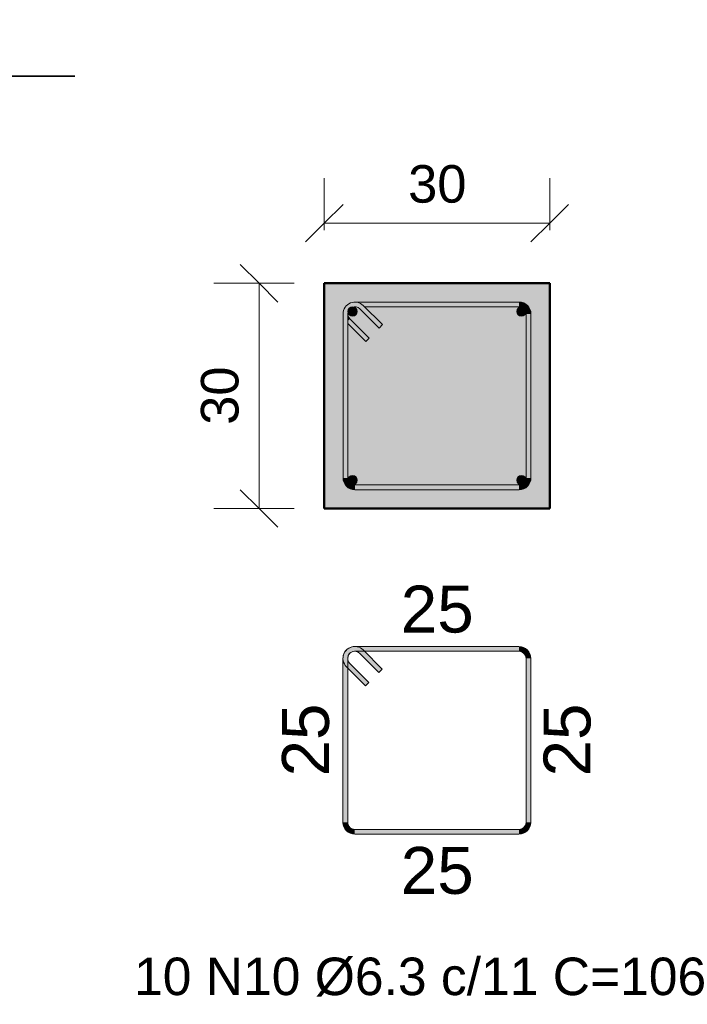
# Model space of a CAD drawing. Header units: centimetres. Extents: x -286 to 6967, y -466 to 803.
# Tile 53 of 73: x 4959 to 5048, y -96 to 35. Entities that reach past the tile are written whole.
import ezdxf

# ---------------------------------------------------------------- set-up
doc = ezdxf.new("R2010")
doc.units = ezdxf.units.CM
for name, color, linetype, lineweight in [('A-ANNO-DIMS', 7, 'Continuous', 9), ('A-ANNO-DIMS-25', 7, 'Continuous', 9), ('A-DETL-MEDM', 7, 'Continuous', 35), ('S-BEAM', 7, 'Continuous', 18), ('S-RBAR', 7, 'Continuous', 18), ('S-RBAR-IDEN', 7, 'Continuous', 9), ('S-RBAR-SYMB', 7, 'Continuous', 9)]:
    doc.layers.add(name, color=color, linetype=linetype, lineweight=lineweight)
doc.styles.add('Arial_3', font='arial.ttf', dxfattribs={"height": 6.25})
doc.styles.add('Arial_4', font='arial.ttf', dxfattribs={"height": 5})
doc.dimstyles.new('0-Dss_Azul-2_0mm__Det__', dxfattribs={"dimscale": 30.48, "dimtxt": 5.101297, "dimasz": 0.164042, "dimexe": 0.19685, "dimexo": 0.131234, "dimgap": 0.04101, "dimtad": 1, "dimrnd": 0.01, "dimdsep": 46, "dimtxsty": 'Arial_4', "dimblk1": 'OBLIQUE', "dimblk2": 'OBLIQUE', "dimsah": 1, "dimcen": 0.09, "dimazin": 0, "dimtfac": 1, "dimtdec": 4, "dimtix": 1, "dimtmove": 0, "dimatfit": 3, "dimfxl": 1, "dimtvp": 1, "dimtolj": 1, "dimtzin": 0, "dimarcsym": 2})

# ---------------------------------------------------------------- blocks, each defined once
blk = doc.blocks.new('Linha de parada - Linha de parada-V8-VB2 - _30x30_')
at = {"layer": 'A-DETL-MEDM'}
for p, q in [((182.7, 27.61), (184.7, 35.11)), ((184.7, 35.11), (188.7, 20.11)), ((156.7, 27.61), (182.7, 27.61)), ((188.7, 20.11), (190.7, 27.61)), ((190.7, 27.61), (213.94, 27.61))]:
    blk.add_line(p, q, dxfattribs=at)
blk = doc.blocks.new('DIMBLOCK36-VB2 - SEÇÃO')
at = {"layer": 'A-ANNO-DIMS-25', "color": 5, "true_color": 0x0000ff}
for p, q in [((4999.66, 8), (4999.66, 14)), ((5029.66, 8), (5029.66, 14)), ((4999.66, 8), (5029.66, 8)), ((4999.66, 8), (4999.66, 7.08)), ((5029.66, 8), (5029.66, 7.08))]:
    blk.add_line(p, q, dxfattribs=at)
at = {"layer": 'A-ANNO-DIMS-25', "color": 5, "lineweight": 35, "true_color": 0x0000ff}
for p, q in [((4999.66, 8), (5002.16, 10.5)), ((5029.66, 8), (5032.16, 10.5)), ((4999.66, 8), (4997.16, 5.5)), ((5029.66, 8), (5027.16, 5.5))]:
    blk.add_line(p, q, dxfattribs=at)
at = {"layer": 'A-ANNO-DIMS-25', "color": 0, "insert": (5010.82, 15.74), "char_height": 5, "width": 9.2294, "attachment_point": 1, "line_spacing_factor": 0.941778, "style": 'Arial_4'}
blk.add_mtext('30', dxfattribs=at)
blk = doc.blocks.new('_Oblique')
at = {"color": 0, "linetype": 'ByBlock', "lineweight": -2}
blk.add_line((-0.5, -0.5), (0.5, 0.5), dxfattribs=at)
blk = doc.blocks.new('DIMBLOCK37-VB2 - SEÇÃO')
at = {"layer": 'A-ANNO-DIMS-25', "color": 5, "lineweight": 35, "true_color": 0x0000ff}
for p, q in [((4990.98, 0), (4988.48, 2.5)), ((4990.98, 0), (4993.48, -2.5)), ((4990.98, -30), (4988.48, -27.5)), ((4990.98, -30), (4993.48, -32.5))]:
    blk.add_line(p, q, dxfattribs=at)
at = {"layer": 'A-ANNO-DIMS-25', "color": 5, "true_color": 0x0000ff}
for p, q in [((4990.98, 0), (4984.98, 0)), ((4990.98, 0), (4990.98, -30)), ((4990.98, 0), (4995.65, 0)), ((4990.98, -30), (4984.98, -30)), ((4990.98, -30), (4995.65, -30))]:
    blk.add_line(p, q, dxfattribs=at)
at = {"layer": 'A-ANNO-DIMS-25', "color": 0, "insert": (4983.24, -18.85), "char_height": 5, "width": 9.2294, "attachment_point": 1, "rotation": 90, "line_spacing_factor": 0.941778, "style": 'Arial_4'}
blk.add_mtext('30', dxfattribs=at)

msp = doc.modelspace()

# ---------------------------------------------------------------- hatches: boundary and pattern name
at = {"layer": 'S-BEAM', "true_color": 0xf0f0f0}
h = msp.add_hatch(color=7, dxfattribs=at)
h.paths.add_polyline_path([(5027.108, -30), (5029.662, -30), (5029.662, 0), (4999.662, 0), (4999.662, -30), (5026.951, -30)])
h.paths.add_polyline_path([(5014.285, -27.5), (5003.737, -27.5), (5003.329, -27.446), (5002.949, -27.289), (5002.623, -27.039), (5002.373, -26.713), (5002.215, -26.333), (5002.162, -25.925), (5002.162, -4.075), (5002.242, -3.603), (5002.397, -3.257), (5002.623, -2.961), (5002.949, -2.711), (5003.329, -2.554), (5003.737, -2.5), (5025.587, -2.5), (5026.059, -2.581), (5026.405, -2.735), (5026.7, -2.961), (5026.951, -3.288), (5027.108, -3.667), (5027.162, -4.075), (5027.162, -25.925), (5027.108, -26.333), (5026.951, -26.713), (5026.7, -27.039), (5026.374, -27.289), (5025.994, -27.446), (5025.587, -27.5)])
h.paths.add_polyline_path([(5014.285, -26.87), (5025.587, -26.87), (5025.831, -26.838), (5026.1, -26.713), (5026.255, -26.593), (5026.432, -26.333), (5026.5, -26.17), (5026.532, -25.925), (5026.532, -4.075), (5026.5, -3.83), (5026.374, -3.562), (5026.255, -3.407), (5025.994, -3.23), (5025.831, -3.162), (5025.587, -3.13), (5005.019, -3.13), (5007.4, -5.511), (5006.955, -5.957), (5004.405, -3.407), (5004.144, -3.23), (5003.981, -3.162), (5003.737, -3.13), (5003.492, -3.162), (5003.224, -3.288), (5003.069, -3.407), (5002.892, -3.667), (5002.824, -3.83), (5002.792, -4.075), (5002.824, -4.32), (5002.949, -4.588), (5003.188, -4.863), (5005.619, -7.293), (5005.173, -7.739), (5002.792, -5.357), (5002.792, -25.925), (5002.824, -26.17), (5002.949, -26.438), (5003.069, -26.593), (5003.329, -26.77), (5003.492, -26.838), (5003.737, -26.87)])
msp.add_hatch(color=7, dxfattribs=at).paths.add_polyline_path([(4999.654, -30), (4999.662, -30), (4999.654, -15.393)])
at = {"layer": 'S-RBAR', "true_color": 0x00ff00}
for points in [[(5002.162, -4.075), (5002.792, -4.075), (5002.824, -3.83), (5002.918, -3.603), (5003.069, -3.407), (5003.264, -3.257), (5003.492, -3.162), (5003.737, -3.13), (5003.981, -3.162), (5004.209, -3.257), (5004.405, -3.407), (5004.85, -2.961), (5004.524, -2.711), (5004.144, -2.554), (5003.737, -2.5), (5003.264, -2.581), (5002.918, -2.735), (5002.623, -2.961), (5002.373, -3.288), (5002.215, -3.667)], [(5025.587, -3.13), (5025.587, -2.5), (5003.737, -2.5), (5004.209, -2.581), (5004.524, -2.711), (5004.85, -2.961), (5005.019, -3.13), (5014.285, -3.13)], [(5026.532, -4.075), (5027.162, -4.075), (5027.081, -3.603), (5026.951, -3.288), (5026.7, -2.961), (5026.374, -2.711), (5025.994, -2.554), (5025.587, -2.5), (5025.587, -3.13), (5025.831, -3.162), (5026.059, -3.257), (5026.255, -3.407), (5026.432, -3.667), (5026.5, -3.83)], [(5006.955, -5.957), (5007.4, -5.511), (5004.85, -2.961), (5004.405, -3.407)], [(5002.792, -25.925), (5002.792, -4.075), (5002.162, -4.075), (5002.162, -25.925)], [(5002.792, -5.02), (5003.069, -4.743), (5002.892, -4.483), (5002.824, -4.32), (5002.792, -4.075), (5002.792, -4.863)], [(5005.173, -7.739), (5005.619, -7.293), (5003.069, -4.743), (5002.792, -5.02), (5002.792, -5.357), (5004.405, -6.971)], [(5027.108, -25.925), (5027.162, -25.925), (5027.162, -4.075), (5026.532, -4.075), (5026.532, -25.925)], [(5003.737, -27.5), (5003.737, -26.87), (5003.492, -26.838), (5003.224, -26.713), (5003.069, -26.593), (5002.918, -26.398), (5002.824, -26.17), (5002.792, -25.925), (5002.162, -25.925), (5002.242, -26.398), (5002.373, -26.713), (5002.623, -27.039), (5002.949, -27.289), (5003.329, -27.446), (5003.492, -27.468)], [(5025.587, -27.5), (5026.059, -27.419), (5026.374, -27.289), (5026.7, -27.039), (5026.951, -26.713), (5027.108, -26.333), (5027.162, -25.925), (5026.532, -25.925), (5026.5, -26.17), (5026.374, -26.438), (5026.255, -26.593), (5025.994, -26.77), (5025.831, -26.838), (5025.587, -26.87), (5025.587, -27.446)], [(5003.737, -27.5), (5025.587, -27.5), (5025.587, -26.87), (5003.737, -26.87)]]:
    msp.add_hatch(color=3, dxfattribs=at).paths.add_polyline_path(points)
at = {"layer": 'S-RBAR', "true_color": 0x400040}
h = msp.add_hatch(color=208, dxfattribs=at)
edge = h.paths.add_edge_path()
edge.add_arc((5003.417, -3.755), 0.625, 0, 360)
for points in [[(5003.104, -4.296), (5003.729, -4.296), (5004.042, -3.755), (5003.729, -3.214), (5003.104, -3.214), (5002.792, -3.755)], [(5025.594, -4.296), (5026.219, -4.296), (5026.532, -3.755), (5026.219, -3.214), (5025.594, -3.214), (5025.282, -3.755)], [(5003.104, -26.786), (5003.729, -26.786), (5004.042, -26.245), (5003.729, -25.704), (5003.104, -25.704), (5002.792, -26.245)], [(5025.594, -26.786), (5026.219, -26.786), (5026.532, -26.245), (5026.219, -25.704), (5025.594, -25.704), (5025.282, -26.245)]]:
    msp.add_hatch(color=208, dxfattribs=at).paths.add_polyline_path(points)
h = msp.add_hatch(color=208, dxfattribs=at)
edge = h.paths.add_edge_path()
edge.add_arc((5025.907, -3.755), 0.625, 0, 360)
h = msp.add_hatch(color=208, dxfattribs=at)
edge = h.paths.add_edge_path()
edge.add_arc((5003.417, -26.245), 0.625, 0, 360)
h = msp.add_hatch(color=208, dxfattribs=at)
edge = h.paths.add_edge_path()
edge.add_arc((5025.907, -26.245), 0.625, 0, 360)
at = {"layer": 'S-RBAR-SYMB', "lineweight": 5, "true_color": 0x7f7f7f}
h = msp.add_hatch(color=8, dxfattribs=at)
edge = h.paths.add_edge_path()
edge.add_line((5004.389, -49.294), (5004.834, -48.849))
edge.add_arc((5003.721, -49.962), 1.575, 45, 180)
edge.add_line((5002.146, -49.962), (5002.776, -49.962))
edge.add_arc((5003.721, -49.962), 0.945, 45, 180, ccw=False)
h = msp.add_hatch(color=8, dxfattribs=at)
edge = h.paths.add_edge_path()
edge.add_line((5003.721, -49.017), (5003.721, -48.387))
edge.add_arc((5003.721, -49.962), 1.575, 90, 225)
edge.add_line((5002.607, -51.076), (5003.053, -50.63))
edge.add_arc((5003.721, -49.962), 0.945, 90, 225, ccw=False)
for points in [[(5025.571, -48.387), (5025.571, -49.017), (5003.721, -49.017), (5003.721, -48.387)], [(5007.384, -51.398), (5006.939, -51.844), (5004.389, -49.294), (5004.834, -48.849)], [(5002.146, -49.962), (5002.776, -49.962), (5002.776, -71.812), (5002.146, -71.812)], [(5002.607, -51.076), (5003.053, -50.63), (5005.602, -53.18), (5005.157, -53.626)], [(5027.146, -71.812), (5026.516, -71.812), (5026.516, -49.962), (5027.146, -49.962)], [(5003.721, -73.387), (5003.721, -72.757), (5025.571, -72.757), (5025.571, -73.387)]]:
    msp.add_hatch(color=8, dxfattribs=at).paths.add_polyline_path(points)
h = msp.add_hatch(color=8, dxfattribs=at)
edge = h.paths.add_edge_path()
edge.add_line((5026.516, -49.962), (5027.146, -49.962))
edge.add_arc((5025.571, -49.962), 1.575, 0, 90)
edge.add_line((5025.571, -48.387), (5025.571, -49.017))
edge.add_arc((5025.571, -49.962), 0.945, 0, 90, ccw=False)
h = msp.add_hatch(color=8, dxfattribs=at)
edge = h.paths.add_edge_path()
edge.add_line((5002.776, -71.812), (5002.146, -71.812))
edge.add_arc((5003.721, -71.812), 1.575, 180, 270)
edge.add_line((5003.721, -73.387), (5003.721, -72.757))
edge.add_arc((5003.721, -71.812), 0.945, 180, 270, ccw=False)
h = msp.add_hatch(color=8, dxfattribs=at)
edge = h.paths.add_edge_path()
edge.add_line((5025.571, -72.757), (5025.571, -73.387))
edge.add_arc((5025.571, -71.812), 1.575, 270, 360)
edge.add_line((5027.146, -71.812), (5026.516, -71.812))
edge.add_arc((5025.571, -71.812), 0.945, 270, 360, ccw=False)

# ---------------------------------------------------------------- linework, layer by layer
at = {"layer": 'S-BEAM'}
for p, q in [((4999.654, 0), (4999.662, 0)), ((4999.654, -30), (4999.662, -30))]:
    msp.add_line(p, q, dxfattribs=at)
at = {"layer": 'S-BEAM', "lineweight": 50}
for p, q in [((5029.662, 0), (4999.662, 0)), ((4999.662, 0), (4999.662, -30)), ((5029.662, -30), (5029.662, 0)), ((4999.662, -30), (5029.662, -30))]:
    msp.add_line(p, q, dxfattribs=at)
at = {"layer": 'S-RBAR', "color": 3, "true_color": 0x00ff00}
for p, q in [((5025.587, -2.5), (5003.737, -2.5)), ((5006.955, -5.957), (5004.405, -3.407)), ((5007.4, -5.511), (5004.85, -2.961)), ((5025.587, -3.13), (5005.019, -3.13)), ((5002.162, -4.075), (5002.162, -25.925)), ((5002.792, -4.075), (5002.792, -25.925)), ((5003.069, -4.743), (5005.619, -7.293)), ((5026.532, -25.925), (5026.532, -4.075)), ((5027.162, -25.925), (5027.162, -4.075)), ((5002.792, -5.357), (5005.173, -7.739)), ((5007.4, -5.511), (5006.955, -5.957)), ((5005.173, -7.739), (5005.619, -7.293)), ((5003.737, -26.87), (5025.587, -26.87)), ((5003.737, -27.5), (5025.587, -27.5))]:
    msp.add_line(p, q, dxfattribs=at)
at = {"layer": 'S-RBAR', "color": 208, "true_color": 0x400040}
for p, q in [((5003.104, -3.214), (5002.792, -3.755)), ((5002.792, -3.755), (5003.104, -4.296)), ((5003.729, -3.214), (5003.104, -3.214)), ((5004.042, -3.755), (5003.729, -3.214)), ((5003.729, -4.296), (5004.042, -3.755)), ((5025.594, -3.214), (5025.282, -3.755)), ((5025.282, -3.755), (5025.594, -4.296)), ((5026.219, -3.214), (5025.594, -3.214)), ((5026.532, -3.755), (5026.219, -3.214)), ((5026.219, -4.296), (5026.532, -3.755)), ((5003.104, -4.296), (5003.729, -4.296)), ((5025.594, -4.296), (5026.219, -4.296)), ((5003.104, -25.704), (5002.792, -26.245)), ((5003.729, -25.704), (5003.104, -25.704)), ((5004.042, -26.245), (5003.729, -25.704)), ((5025.594, -25.704), (5025.282, -26.245)), ((5026.219, -25.704), (5025.594, -25.704)), ((5026.532, -26.245), (5026.219, -25.704)), ((5002.792, -26.245), (5003.104, -26.786)), ((5003.104, -26.786), (5003.729, -26.786)), ((5003.729, -26.786), (5004.042, -26.245)), ((5025.282, -26.245), (5025.594, -26.786)), ((5025.594, -26.786), (5026.219, -26.786)), ((5026.219, -26.786), (5026.532, -26.245))]:
    msp.add_line(p, q, dxfattribs=at)
for centre in [(5003.417, -3.755), (5025.907, -3.755), (5003.417, -26.245), (5025.907, -26.245)]:
    msp.add_circle(centre, 0.625, dxfattribs=at)
at = {"layer": 'S-RBAR', "color": 3, "true_color": 0x00ff00}
for centre, radius, start, end in [((5003.737, -4.075), 1.575, 45, 180), ((5025.587, -4.075), 1.575, 0, 90), ((5003.737, -4.075), 0.945, 45, 180), ((5025.587, -4.075), 0.945, 0, 90), ((5003.737, -4.075), 0.945, 180, 225), ((5003.737, -25.925), 1.575, 180, 270), ((5003.737, -25.925), 0.945, 180, 270), ((5025.587, -25.925), 0.945, 270, 360), ((5025.587, -25.925), 1.575, 270, 360)]:
    msp.add_arc(centre, radius, start, end, dxfattribs=at)
at = {"layer": 'S-RBAR-SYMB'}
for p, q in [((5025.571, -48.387), (5003.721, -48.387)), ((5025.571, -49.017), (5003.721, -49.017)), ((5006.939, -51.844), (5004.389, -49.294)), ((5007.384, -51.398), (5004.834, -48.849)), ((5002.146, -49.962), (5002.146, -71.812)), ((5002.607, -51.076), (5005.157, -53.626)), ((5002.776, -49.962), (5002.776, -71.812)), ((5003.053, -50.63), (5005.602, -53.18)), ((5026.516, -71.812), (5026.516, -49.962)), ((5027.146, -71.812), (5027.146, -49.962)), ((5007.384, -51.398), (5006.939, -51.844)), ((5005.157, -53.626), (5005.602, -53.18)), ((5003.721, -72.757), (5025.571, -72.757)), ((5003.721, -73.387), (5025.571, -73.387))]:
    msp.add_line(p, q, dxfattribs=at)
for centre, radius, start, end in [((5003.721, -49.962), 1.575, 45, 180), ((5003.721, -49.962), 1.575, 90, 225), ((5025.571, -49.962), 1.575, 0, 90), ((5003.721, -49.962), 0.945, 45, 180), ((5003.721, -49.962), 0.945, 90, 225), ((5025.571, -49.962), 0.945, 0, 90), ((5003.721, -71.812), 1.575, 180, 270), ((5003.721, -71.812), 0.945, 180, 270), ((5025.571, -71.812), 0.945, 270, 360), ((5025.571, -71.812), 1.575, 270, 360)]:
    msp.add_arc(centre, radius, start, end, dxfattribs=at)

# ---------------------------------------------------------------- block references
at = {"layer": 'A-DETL-MEDM'}
msp.add_blockref('Linha de parada - Linha de parada-V8-VB2 - _30x30_', (4752.5, 0), dxfattribs=at)

# ---------------------------------------------------------------- texts
at = {"layer": 'S-RBAR-IDEN', "insert": (4974.334, -89.824), "char_height": 5, "width": 95.80166, "attachment_point": 1, "style": 'Arial_4'}
msp.add_mtext('10 N10 Ø6.3 c/11 C=106', dxfattribs=at)
at = {"layer": 'S-RBAR-SYMB', "color": 1, "true_color": 0xff0000, "char_height": 6.25, "width": 11.53678, "attachment_point": 1, "line_spacing_factor": 0.941778, "style": 'Arial_3'}
for insert in [(5009.839, -40.273), (5009.839, -75.083)]:
    msp.add_mtext('25', dxfattribs=dict(at, insert=insert))
at = {"layer": 'S-RBAR-SYMB', "color": 1, "true_color": 0xff0000, "char_height": 6.25, "width": 11.53678, "attachment_point": 1, "rotation": 90, "line_spacing_factor": 0.941778, "style": 'Arial_3'}
for insert in [(4994.032, -65.694), (5028.842, -65.694)]:
    msp.add_mtext('25', dxfattribs=dict(at, insert=insert))

# ---------------------------------------------------------------- dimensions: what is measured, and where the dimension line sits
at = {"layer": 'A-ANNO-DIMS', "color": 5, "true_color": 0x0000ff}
dim = msp.add_linear_dim(base=(5029.662, 7.996), p1=(4999.662, 0), p2=(5029.662, 0), dimstyle='0-Dss_Azul-2_0mm__Det__', override={"dimpost": '<>', "dimfxl": 30.000003}, dxfattribs=at)
dim.commit()
dim.dimension.update_dxf_attribs({"geometry": 'DIMBLOCK36-VB2 - SEÇÃO', "text_midpoint": (5014.662, 11.801)})
dim = msp.add_linear_dim(base=(4990.982, -30), p1=(4999.654, 0), p2=(4999.654, -30), angle=90, dimstyle='0-Dss_Azul-2_0mm__Det__', override={"dimpost": '<>', "dimfxl": 30}, dxfattribs=at)
dim.commit()
dim.dimension.update_dxf_attribs({"geometry": 'DIMBLOCK37-VB2 - SEÇÃO', "text_midpoint": (4987.178, -15)})

doc.saveas('drawing.dxf')
